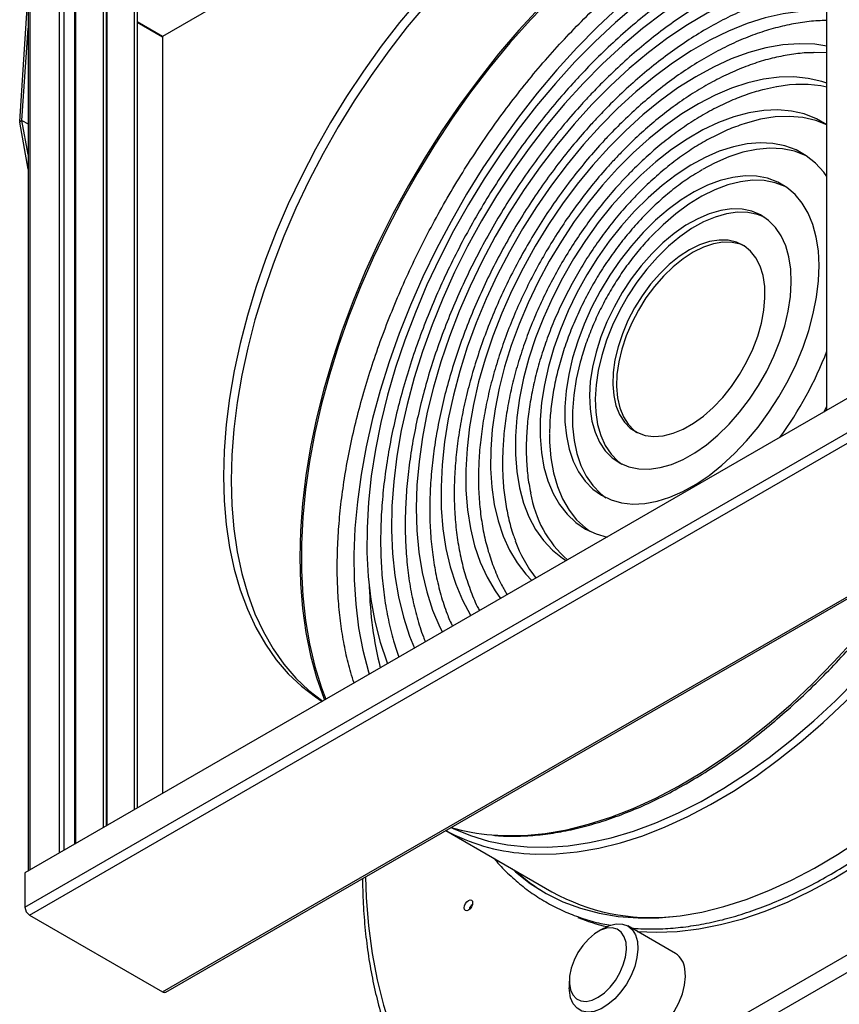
# Model space of a CAD drawing. Header units: millimetres. Extents: x 80 to 380, y 45 to 241.
# Tile 7 of 11: x 276 to 306, y 92 to 129. Entities that reach past the tile are written whole.
import ezdxf

# ---------------------------------------------------------------- set-up
doc = ezdxf.new("R2010")
doc.units = ezdxf.units.MM

msp = doc.modelspace()

# ---------------------------------------------------------------- linework, layer by layer
at = {"color": 7, "linetype": 'Continuous', "lineweight": 25}
for p, q in [((305.527, 114.57), (305.527, 147.133)), ((305.527, 142.709), (280.849, 128.462)), ((277.03, 98.119), (277.03, 130.683)), ((277.2, 98.217), (277.2, 130.781)), ((278.643, 130.699), (278.643, 99.05)), ((278.756, 130.634), (278.756, 99.115)), ((275.548, 125.295), (275.857, 130.024)), ((275.857, 130.07), (275.857, 97.442)), ((275.927, 130.067), (275.927, 97.482)), ((277.578, 130.046), (277.578, 98.435)), ((277.624, 130.111), (277.624, 98.462)), ((279.802, 130.03), (279.802, 99.719)), ((279.915, 129.964), (279.915, 99.785)), ((278.784, 129.442), (278.784, 99.131)), ((280.849, 128.462), (279.915, 129.001)), ((279.915, 128.985), (280.849, 128.446)), ((275.633, 125.336), (275.857, 128.77)), ((280.849, 128.462), (280.849, 128.446)), ((280.849, 128.446), (280.849, 100.323)), ((275.633, 125.336), (275.548, 125.295)), ((275.633, 125.336), (275.549, 125.27)), ((275.857, 123.532), (275.549, 125.27)), ((275.857, 124.069), (275.633, 125.336)), ((275.633, 125.336), (275.857, 125.206)), ((306.446, 115.1), (275.744, 97.376)), ((305.41, 114.502), (305.527, 114.712)), ((275.744, 96.102), (306.446, 113.827)), ((275.913, 95.808), (306.616, 113.533)), ((280.849, 92.959), (311.551, 110.683)), ((280.969, 92.947), (311.671, 110.671)), ((293.536, 107.908), (293.649, 107.713)), ((291.369, 98.951), (295.312, 96.674)), ((275.744, 97.376), (275.744, 96.102)), ((300.132, 90.783), (311.446, 97.314)), ((311.729, 96.824), (300.415, 90.293)), ((275.913, 95.808), (280.849, 92.959)), ((297.233, 95.314), (297.021, 95.192)), ((299.901, 94.383), (298.133, 95.404)), ((295.96, 93.355), (295.96, 93.11))]:
    msp.add_line(p, q, dxfattribs=at)
at = {"color": 7, "linetype": 'Continuous', "lineweight": 25, "flags": 128}
for points in [[(305.527, 133.824), (305.076, 133.722), (304.281, 133.495), (303.476, 133.205), (302.663, 132.854), (301.845, 132.443), (301.026, 131.974), (300.208, 131.447), (299.394, 130.865), (298.588, 130.231), (297.792, 129.546), (297.009, 128.813), (296.243, 128.035)], [(305.527, 133.024), (305.477, 133.018), (304.727, 132.888), (303.962, 132.694), (303.184, 132.436), (302.398, 132.116), (301.606, 131.735), (300.811, 131.294), (300.017, 130.795), (299.227, 130.241), (298.444, 129.632), (297.671, 128.973), (296.911, 128.265), (296.167, 127.511)], [(305.527, 131.849), (305.414, 131.84), (304.701, 131.745), (303.972, 131.586), (303.229, 131.362), (302.475, 131.076), (301.715, 130.728), (300.952, 130.32), (300.188, 129.853), (299.428, 129.33), (298.674, 128.752), (297.929, 128.124), (297.198, 127.446), (296.483, 126.722)], [(305.527, 130.642), (305.314, 130.637), (304.642, 130.578), (303.952, 130.454), (303.247, 130.266), (302.53, 130.015), (301.805, 129.701), (301.076, 129.327), (300.346, 128.894), (299.618, 128.405), (298.896, 127.861), (298.184, 127.265), (297.484, 126.62), (296.8, 125.93)], [(295.295, 129.894), (294.512, 129.076), (293.75, 128.216), (293.01, 127.317), (292.295, 126.384), (291.609, 125.419), (290.953, 124.425), (290.329, 123.407), (289.741, 122.367), (289.189, 121.31), (288.676, 120.238), (288.204, 119.156), (287.775, 118.068), (287.389, 116.977), (287.048, 115.888), (286.754, 114.803), (286.507, 113.728), (286.309, 112.665), (286.159, 111.618), (286.059, 110.592), (286.009, 109.589), (286.009, 108.613), (286.059, 107.668), (286.159, 106.757), (286.309, 105.883), (286.507, 105.049), (286.754, 104.258), (286.916, 103.826)], [(290.369, 129.827), (289.659, 128.977), (288.974, 128.092), (288.317, 127.175), (287.689, 126.229), (287.094, 125.259), (286.533, 124.267), (286.009, 123.258), (285.523, 122.235), (285.078, 121.202), (284.675, 120.164), (284.316, 119.124), (284.002, 118.086), (283.734, 117.054), (283.514, 116.032), (283.341, 115.023), (283.218, 114.033), (283.143, 113.063), (283.119, 112.119), (283.143, 111.203), (283.218, 110.32), (283.341, 109.472), (283.514, 108.663), (283.734, 107.895), (284.002, 107.172), (284.316, 106.497), (284.675, 105.871), (285.078, 105.298), (285.523, 104.779), (286.009, 104.317), (286.533, 103.913), (286.783, 103.749)], [(290.652, 129.664), (289.942, 128.814), (289.257, 127.929), (288.6, 127.011), (287.972, 126.066), (287.376, 125.095), (286.816, 124.104), (286.291, 123.094), (285.806, 122.072), (285.361, 121.039), (284.958, 120.001), (284.599, 118.961), (284.285, 117.923), (284.017, 116.891), (283.797, 115.868), (283.624, 114.86), (283.501, 113.869), (283.426, 112.9), (283.401, 111.956), (283.426, 111.04), (283.501, 110.157), (283.624, 109.309), (283.797, 108.499), (284.017, 107.732), (284.285, 107.009), (284.599, 106.333), (284.958, 105.708), (285.361, 105.135), (285.806, 104.616), (286.291, 104.154), (286.801, 103.76)], [(294.863, 129.53), (294.088, 128.688), (293.335, 127.807), (292.606, 126.889), (291.904, 125.938), (291.231, 124.956), (290.59, 123.948), (289.983, 122.916), (289.411, 121.865), (288.878, 120.798), (288.384, 119.719), (287.933, 118.632), (287.524, 117.539), (287.16, 116.447), (286.842, 115.357), (286.57, 114.275), (286.347, 113.203), (286.173, 112.146), (286.048, 111.107), (285.973, 110.09), (285.948, 109.098), (285.973, 108.135), (286.048, 107.205), (286.173, 106.31), (286.347, 105.454), (286.57, 104.64), (286.842, 103.871), (286.87, 103.799)], [(305.527, 129.398), (305.175, 129.414), (304.547, 129.391), (303.899, 129.303), (303.235, 129.151), (302.559, 128.936), (301.873, 128.658), (301.182, 128.32), (300.488, 127.924), (299.797, 127.47), (299.11, 126.961), (298.432, 126.401), (297.767, 125.792), (297.117, 125.137)], [(305.527, 128.101), (305.073, 128.166), (304.49, 128.187), (303.884, 128.142), (303.26, 128.033), (302.621, 127.859), (301.971, 127.621), (301.314, 127.322), (300.653, 126.962), (299.993, 126.544), (299.337, 126.071), (298.69, 125.544), (298.054, 124.968), (297.435, 124.345)], [(296.243, 128.035), (295.496, 127.215), (294.771, 126.355), (294.071, 125.46), (293.398, 124.532), (292.754, 123.575), (292.143, 122.592), (291.566, 121.587), (291.025, 120.563), (290.523, 119.526), (290.062, 118.477), (289.643, 117.422), (289.267, 116.364), (288.936, 115.308), (288.652, 114.256), (288.415, 113.214), (288.227, 112.184), (288.087, 111.171), (287.997, 110.178), (287.957, 109.21), (287.967, 108.269), (288.026, 107.36), (288.136, 106.485), (288.294, 105.649), (288.502, 104.853), (288.53, 104.758)], [(305.527, 127.848), (305.055, 127.86), (305.037, 127.86)], [(296.167, 127.511), (295.443, 126.715), (294.741, 125.879), (294.064, 125.007), (293.415, 124.103), (292.797, 123.169), (292.211, 122.211), (291.66, 121.231), (291.147, 120.234), (290.674, 119.223), (290.242, 118.203), (289.853, 117.178), (289.508, 116.152), (289.21, 115.129), (288.96, 114.114), (288.757, 113.109), (288.604, 112.12), (288.501, 111.151), (288.447, 110.204), (288.445, 109.285), (288.492, 108.396), (288.59, 107.541), (288.738, 106.725), (288.935, 105.949), (289.18, 105.218), (289.207, 105.148)], [(296.483, 126.722), (295.787, 125.956), (295.114, 125.15), (294.466, 124.309), (293.846, 123.435), (293.257, 122.533), (292.702, 121.606), (292.182, 120.66), (291.701, 119.697), (291.26, 118.722), (290.861, 117.739), (290.506, 116.753), (290.196, 115.767), (289.934, 114.787), (289.719, 113.816), (289.553, 112.859), (289.437, 111.92), (289.371, 111.003), (289.356, 110.112), (289.391, 109.251), (289.476, 108.424), (289.611, 107.634), (289.796, 106.884), (290.03, 106.179), (290.214, 105.73)], [(305.527, 126.718), (305.338, 126.782), (304.834, 126.901), (304.303, 126.956), (303.749, 126.948), (303.175, 126.875), (302.585, 126.739), (301.983, 126.54), (301.372, 126.28), (300.757, 125.96), (300.141, 125.583), (299.528, 125.151), (298.923, 124.666), (298.33, 124.132), (297.752, 123.552)], [(296.8, 125.93), (296.136, 125.196), (295.494, 124.424), (294.877, 123.616), (294.289, 122.777), (293.732, 121.91), (293.21, 121.019), (292.723, 120.109), (292.276, 119.185), (291.869, 118.249), (291.505, 117.308), (291.185, 116.366), (290.912, 115.426), (290.686, 114.494), (290.509, 113.573), (290.38, 112.669), (290.302, 111.785), (290.274, 110.926), (290.296, 110.096), (290.369, 109.299), (290.492, 108.539), (290.664, 107.819), (290.884, 107.142), (291.152, 106.512), (291.246, 106.325)], [(305.527, 125.178), (305.134, 125.403), (304.687, 125.578), (304.21, 125.688), (303.706, 125.732), (303.178, 125.712), (302.631, 125.625), (302.068, 125.474), (301.495, 125.26), (300.914, 124.983), (300.332, 124.647), (299.752, 124.253), (299.179, 123.805), (298.616, 123.306), (298.069, 122.76)], [(297.117, 125.137), (296.487, 124.44), (295.879, 123.704), (295.297, 122.934), (294.743, 122.132), (294.221, 121.304), (293.733, 120.453), (293.282, 119.585), (292.87, 118.703), (292.499, 117.812), (292.172, 116.918), (291.89, 116.023), (291.654, 115.134), (291.466, 114.255), (291.326, 113.39), (291.236, 112.544), (291.195, 111.722), (291.205, 110.927), (291.265, 110.163), (291.374, 109.436), (291.533, 108.748), (291.739, 108.103), (291.993, 107.505), (292.293, 106.956), (292.305, 106.937)], [(305.527, 125.173), (305.112, 125.333), (304.634, 125.443), (304.13, 125.488), (303.602, 125.467), (303.055, 125.381), (302.492, 125.23), (302.452, 125.216)], [(305.527, 123.257), (305.407, 123.421), (305.103, 123.754), (304.76, 124.028), (304.38, 124.242), (303.966, 124.394), (303.522, 124.482), (303.053, 124.506), (302.562, 124.465), (302.053, 124.359), (301.531, 124.191), (301.001, 123.96), (300.467, 123.67), (299.934, 123.322), (299.406, 122.92), (298.889, 122.467), (298.386, 121.968)], [(297.435, 124.345), (296.834, 123.679), (296.257, 122.975), (295.706, 122.235), (295.184, 121.466), (294.695, 120.67), (294.242, 119.853), (293.826, 119.02), (293.452, 118.175), (293.12, 117.323), (292.832, 116.47), (292.591, 115.621), (292.398, 114.779), (292.254, 113.951), (292.16, 113.142), (292.116, 112.355), (292.122, 111.595), (292.18, 110.868), (292.287, 110.177), (292.444, 109.526), (292.65, 108.92), (292.903, 108.361), (293.202, 107.853), (293.405, 107.572)], [(304.772, 124.02), (304.733, 124.038), (304.32, 124.19), (303.876, 124.278), (303.407, 124.302), (302.915, 124.261), (302.407, 124.155), (301.885, 123.987), (301.355, 123.756), (300.909, 123.518)], [(297.752, 123.552), (297.193, 122.931), (296.656, 122.271), (296.146, 121.578), (295.665, 120.856), (295.216, 120.109), (294.803, 119.343), (294.428, 118.562), (294.094, 117.771), (293.802, 116.976), (293.555, 116.181), (293.355, 115.393), (293.201, 114.615), (293.097, 113.854), (293.041, 113.113), (293.035, 112.398), (293.079, 111.714), (293.172, 111.064), (293.313, 110.453), (293.503, 109.886), (293.739, 109.365), (294.02, 108.894), (294.344, 108.476), (294.568, 108.243)], [(298.703, 121.175), (298.264, 120.68), (297.849, 120.148), (297.462, 119.585), (297.108, 118.996), (296.789, 118.387), (296.51, 117.766), (296.273, 117.139), (296.082, 116.512), (295.937, 115.893), (295.841, 115.287), (295.794, 114.701), (295.797, 114.141), (295.851, 113.614), (295.953, 113.124), (296.104, 112.677), (296.302, 112.278), (296.545, 111.932), (296.829, 111.64), (297.153, 111.408), (297.512, 111.237), (297.903, 111.128), (298.321, 111.084), (298.763, 111.105), (299.224, 111.19), (299.698, 111.338), (300.18, 111.548), (300.667, 111.818), (301.151, 112.145), (301.629, 112.526), (302.095, 112.955), (302.544, 113.43), (302.972, 113.944), (303.374, 114.492), (303.745, 115.069), (304.082, 115.669), (304.381, 116.284), (304.639, 116.909), (304.854, 117.537), (305.022, 118.161), (305.143, 118.775), (305.214, 119.372), (305.236, 119.945), (305.208, 120.489), (305.13, 120.999), (305.003, 121.467), (304.828, 121.891), (304.608, 122.264), (304.344, 122.583), (304.039, 122.846), (303.698, 123.048), (303.322, 123.188), (302.917, 123.264), (302.486, 123.276), (302.034, 123.223), (301.566, 123.106), (301.087, 122.927), (300.602, 122.686), (300.116, 122.387), (299.634, 122.033), (299.162, 121.628), (298.703, 121.175)], [(303.991, 122.88), (303.98, 122.885), (303.605, 123.025), (303.2, 123.101), (302.769, 123.113), (302.317, 123.06), (301.849, 122.943), (301.37, 122.764), (300.885, 122.523), (300.399, 122.224), (299.917, 121.87), (299.445, 121.464), (298.986, 121.012)], [(298.069, 122.76), (297.541, 122.171), (297.037, 121.543), (296.56, 120.882), (296.114, 120.192), (295.703, 119.479), (295.329, 118.748), (294.995, 118.004), (294.704, 117.254), (294.458, 116.502), (294.259, 115.755), (294.108, 115.019), (294.008, 114.298), (293.957, 113.599), (293.957, 112.927), (294.008, 112.286), (294.11, 111.683), (294.261, 111.12), (294.46, 110.604), (294.706, 110.137), (294.998, 109.723), (295.332, 109.365), (295.706, 109.066), (295.842, 108.979)], [(298.386, 121.968), (297.903, 121.426), (297.443, 120.846), (297.01, 120.234), (296.609, 119.595), (296.243, 118.935), (295.914, 118.259), (295.627, 117.573), (295.383, 116.883), (295.184, 116.195), (295.033, 115.516), (294.931, 114.852), (294.878, 114.207), (294.875, 113.589), (294.922, 113.001), (295.019, 112.45), (295.164, 111.941), (295.357, 111.477), (295.596, 111.063), (295.879, 110.702), (296.203, 110.398), (296.565, 110.154), (296.962, 109.971), (297.363, 109.857)], [(299.021, 120.383), (298.628, 119.937), (298.261, 119.454), (297.923, 118.941), (297.62, 118.405), (297.355, 117.852), (297.131, 117.291), (296.953, 116.729), (296.822, 116.173), (296.74, 115.632), (296.709, 115.112), (296.728, 114.62), (296.798, 114.163), (296.917, 113.748), (297.084, 113.38), (297.296, 113.063), (297.552, 112.802), (297.846, 112.602), (298.176, 112.463), (298.537, 112.389), (298.923, 112.38), (299.331, 112.436), (299.753, 112.557), (300.185, 112.741), (300.621, 112.986), (301.055, 113.287), (301.48, 113.642), (301.892, 114.045), (302.284, 114.491), (302.651, 114.974), (302.989, 115.487), (303.293, 116.023), (303.558, 116.575), (303.781, 117.136), (303.959, 117.699), (304.09, 118.254), (304.172, 118.796), (304.204, 119.316), (304.184, 119.808), (304.115, 120.264), (303.996, 120.68), (303.829, 121.048), (303.616, 121.365), (303.361, 121.625), (303.066, 121.826), (302.736, 121.965), (302.376, 122.039), (301.989, 122.048), (301.582, 121.991), (301.159, 121.87), (300.727, 121.687), (300.291, 121.442), (299.858, 121.14), (299.432, 120.786), (299.021, 120.383)], [(303.21, 121.739), (302.949, 121.842), (302.588, 121.916), (302.201, 121.925), (301.794, 121.869), (301.371, 121.748), (300.939, 121.564), (300.503, 121.32), (300.07, 121.018), (299.644, 120.663), (299.233, 120.26)], [(299.316, 119.638), (298.978, 119.249), (298.664, 118.824), (298.382, 118.371), (298.136, 117.898), (297.93, 117.413), (297.768, 116.926), (297.654, 116.444), (297.588, 115.976), (297.572, 115.531), (297.607, 115.117), (297.692, 114.74), (297.825, 114.409), (298.004, 114.128), (298.225, 113.902), (298.486, 113.737), (298.78, 113.634), (299.104, 113.595), (299.451, 113.622), (299.814, 113.713), (300.188, 113.867), (300.566, 114.082), (300.941, 114.353), (301.306, 114.676), (301.655, 115.045), (301.982, 115.452), (302.28, 115.892), (302.545, 116.356), (302.772, 116.836), (302.956, 117.324), (303.094, 117.81), (303.185, 118.285), (303.226, 118.743), (303.216, 119.173), (303.156, 119.57), (303.047, 119.924), (302.891, 120.231), (302.69, 120.485), (302.448, 120.681), (302.17, 120.816), (301.86, 120.887), (301.525, 120.893), (301.169, 120.834), (300.799, 120.71), (300.422, 120.526), (300.045, 120.282), (299.674, 119.985), (299.316, 119.638)], [(302.469, 120.668), (302.312, 120.734), (302.002, 120.805), (301.666, 120.811), (301.31, 120.752), (300.94, 120.629), (300.564, 120.444), (300.186, 120.2), (299.816, 119.903), (299.458, 119.556)], [(299.233, 120.26), (298.841, 119.814), (298.473, 119.332), (298.135, 118.819), (297.832, 118.282), (297.567, 117.73), (297.343, 117.169), (297.165, 116.607), (297.034, 116.051), (296.953, 115.509), (296.921, 114.989), (296.94, 114.498), (297.01, 114.041), (297.129, 113.626), (297.296, 113.257), (297.508, 112.94), (297.764, 112.68), (297.915, 112.566)], [(299.458, 119.556), (299.119, 119.167), (298.806, 118.742), (298.524, 118.289), (298.277, 117.816), (298.072, 117.332), (297.91, 116.844), (297.795, 116.362), (297.729, 115.894), (297.714, 115.449), (297.748, 115.035), (297.833, 114.659), (297.966, 114.327), (298.145, 114.046), (298.367, 113.821), (298.472, 113.744)], [(296.407, 116.5), (296.365, 116.349), (296.22, 115.729), (296.124, 115.123), (296.077, 114.537), (296.08, 113.978), (296.134, 113.45), (296.236, 112.961), (296.387, 112.514), (296.585, 112.115), (296.827, 111.768), (297.112, 111.477), (297.317, 111.319)], [(295.224, 113.684), (295.229, 113.385), (295.276, 112.797), (295.372, 112.246), (295.518, 111.737), (295.711, 111.273), (295.95, 110.859), (296.232, 110.498), (296.556, 110.194), (296.72, 110.073)], [(294.275, 98.101), (294.713, 98.076), (295.472, 98.086), (296.252, 98.159), (297.05, 98.296), (297.862, 98.496), (298.687, 98.759), (299.521, 99.084), (300.362, 99.469), (301.207, 99.914), (302.052, 100.416), (302.895, 100.974), (303.733, 101.586), (304.563, 102.251), (305.382, 102.965), (306.187, 103.726), (306.976, 104.531), (307.746, 105.379), (308.494, 106.265), (309.217, 107.188), (309.914, 108.143), (310.582, 109.127), (311.218, 110.137), (311.465, 110.553)], [(293.088, 98.786), (293.526, 98.761), (294.286, 98.771), (295.065, 98.844), (295.863, 98.981), (296.676, 99.181), (297.5, 99.444), (298.335, 99.769), (299.176, 100.154), (300.02, 100.599), (300.865, 101.101), (301.708, 101.659), (302.546, 102.271), (303.376, 102.936), (304.195, 103.65), (305, 104.411), (305.789, 105.216), (306.559, 106.064), (307.307, 106.95), (308.031, 107.873), (308.728, 108.828), (308.896, 109.069)], [(291.601, 99.055), (291.65, 99.031), (292.29, 98.764), (292.962, 98.559), (293.663, 98.419), (294.391, 98.343), (295.143, 98.331), (295.917, 98.384), (296.709, 98.502), (297.517, 98.683), (298.339, 98.928), (299.171, 99.236), (300.01, 99.605), (300.854, 100.034), (301.699, 100.522), (302.543, 101.067), (303.382, 101.667), (304.214, 102.32), (305.036, 103.024), (305.844, 103.775), (306.637, 104.573)], [(293.822, 97.535), (293.955, 97.417), (294.506, 96.986), (295.095, 96.615), (295.72, 96.306), (296.377, 96.059), (297.064, 95.876), (297.78, 95.756), (298.522, 95.701), (299.287, 95.71), (300.073, 95.784), (300.877, 95.922), (301.696, 96.124), (302.527, 96.389), (303.368, 96.716), (304.216, 97.105), (305.067, 97.553), (305.919, 98.059), (306.768, 98.621), (307.613, 99.239), (308.449, 99.908), (309.275, 100.628), (309.538, 100.87)], [(298.483, 95.202), (299.196, 95.171), (299.971, 95.201), (300.765, 95.295), (301.576, 95.453), (302.401, 95.674), (303.238, 95.958), (304.084, 96.303), (304.935, 96.708), (305.789, 97.172), (306.643, 97.694), (307.494, 98.272), (308.34, 98.903), (309.177, 99.585), (309.841, 100.17)], [(288.396, 97.235), (288.421, 96.466), (288.501, 95.404), (288.633, 94.38), (288.819, 93.396), (289.056, 92.456), (289.344, 91.562), (289.683, 90.717), (290.071, 89.924), (290.507, 89.186), (290.99, 88.503)], [(292.213, 95.991), (292.152, 95.971), (292.102, 95.98), (292.068, 96.02), (292.056, 96.082), (292.068, 96.158), (292.102, 96.237), (292.152, 96.305), (292.213, 96.354), (292.273, 96.375), (292.323, 96.365), (292.358, 96.326), (292.369, 96.263), (292.358, 96.187), (292.323, 96.109), (292.273, 96.04), (292.213, 95.991)], [(292.285, 96.106), (292.294, 96.125), (292.307, 96.143)], [(298.065, 94.787), (298, 95.003), (297.889, 95.171), (297.738, 95.283), (297.554, 95.334), (297.344, 95.32), (297.119, 95.244), (296.89, 95.107), (296.667, 94.917), (296.46, 94.683), (296.28, 94.415), (296.134, 94.127), (296.03, 93.831), (295.972, 93.541), (295.963, 93.271), (296.003, 93.034), (296.091, 92.84), (296.223, 92.699), (296.392, 92.618), (296.59, 92.599), (296.809, 92.645), (297.037, 92.752), (297.265, 92.916), (297.481, 93.129), (297.676, 93.382), (297.84, 93.661), (297.965, 93.955), (298.047, 94.25), (298.081, 94.532), (298.065, 94.787)], [(297.233, 95.314), (297.457, 95.421), (297.704, 95.482), (297.933, 95.476), (298.132, 95.404), (298.295, 95.267), (298.415, 95.073), (298.486, 94.828)], [(298.486, 94.828), (298.505, 94.543), (298.473, 94.229), (298.39, 93.9), (298.259, 93.568), (298.087, 93.247), (297.879, 92.952), (297.645, 92.692), (297.394, 92.48), (297.137, 92.324), (296.883, 92.23), (296.644, 92.202), (296.429, 92.241), (296.247, 92.346), (296.105, 92.512), (296.009, 92.733), (295.964, 93), (295.96, 93.11)], [(298.101, 91.265), (298.197, 91.221), (298.412, 91.181), (298.651, 91.209), (298.905, 91.303), (299.162, 91.46), (299.413, 91.672), (299.647, 91.931), (299.854, 92.227), (300.027, 92.547), (300.158, 92.879), (300.241, 93.209), (300.273, 93.522), (300.253, 93.807)]]:
    msp.add_lwpolyline(points, dxfattribs=at)
at = {"color": 7, "linetype": 'Continuous', "lineweight": 25}
for centre, radius, start, end in [((304.568, 121.999), 4.678, 78.1659, 101.0355), ((275.652, 125.287), 0.104, 175.8184, 189.5465), ((292.678, 121.703), 13.766, 323.7295, 338.9738), ((298.71, 112.172), 4.242, 189.2152, 228.2869), ((298.566, 111.363), 4.897, 199.6204, 218.2544), ((302.755, 108.4), 14.231, 181.5851, 193.8515), ((294.83, 105.378), 7.299, 241.7038, 265.6357), ((293.704, 106.433), 7.672, 253.8185, 265.3929), ((298.619, 102.614), 6.958, 227.6889, 239.4031), ((299.023, 103.346), 7.634, 240.9147, 275.7524), ((276.112, 96.119), 0.369, 182.6055, 237.3945), ((298.99, 102.446), 7.254, 248.0697, 256.9745), ((299.471, 93.724), 0.787, 6.1073, 56.8951), ((280.919, 93.057), 0.121, 234.3824, 294.3071)]:
    msp.add_arc(centre, radius, start, end, dxfattribs=at)
for points, knots in [([(287.967, 104.433), (287.924, 104.562), (287.805, 104.923), (287.652, 105.561), (287.508, 106.339), (287.408, 107.155), (287.35, 108.002), (287.334, 108.88), (287.362, 109.784), (287.433, 110.713), (287.548, 111.663), (287.705, 112.631), (287.905, 113.614), (288.148, 114.608), (288.432, 115.611), (288.756, 116.618), (289.121, 117.627), (289.524, 118.634), (289.964, 119.636), (290.44, 120.629), (290.95, 121.611), (291.494, 122.577), (292.068, 123.525), (292.671, 124.451), (293.3, 125.352), (293.955, 126.226), (294.632, 127.07), (295.33, 127.88), (296.045, 128.654), (296.776, 129.39), (297.52, 130.085), (298.274, 130.737), (299.035, 131.344), (299.802, 131.903), (300.533, 132.392), (301.007, 132.673), (301.225, 132.802)], [0, 0, 0, 0, 0.016749, 0.046723, 0.076632, 0.106504, 0.136357, 0.166205, 0.196054, 0.225912, 0.255785, 0.285673, 0.315578, 0.345501, 0.37544, 0.405394, 0.435361, 0.46534, 0.495328, 0.525324, 0.555325, 0.585329, 0.615334, 0.645338, 0.675336, 0.705328, 0.735312, 0.765284, 0.795243, 0.825186, 0.855113, 0.885021, 0.914908, 0.944775, 0.974621, 1, 1, 1, 1]), ([(305.527, 132.551), (305.484, 132.545), (305.192, 132.505), (304.642, 132.374), (303.879, 132.154), (303.107, 131.871), (302.332, 131.532), (301.556, 131.138), (300.782, 130.689), (300.014, 130.189), (299.253, 129.639), (298.504, 129.043), (297.767, 128.402), (297.084, 127.755), (296.528, 127.186), (295.982, 126.597), (295.412, 125.946), (294.76, 125.14), (294.133, 124.304), (293.534, 123.44), (292.963, 122.552), (292.424, 121.642), (291.918, 120.715), (291.446, 119.772), (291.01, 118.817), (290.613, 117.854), (290.255, 116.885), (289.937, 115.914), (289.662, 114.943), (289.429, 113.977), (289.241, 113.019), (289.098, 112.07), (289.001, 111.136), (288.951, 110.218), (288.948, 109.32), (288.993, 108.445), (289.087, 107.597), (289.231, 106.779), (289.407, 106.04), (289.558, 105.591), (289.625, 105.39)], [0, 0, 0, 0, 0.004697, 0.031746, 0.058993, 0.086394, 0.113902, 0.141477, 0.169086, 0.196701, 0.224303, 0.251882, 0.279434, 0.306957, 0.330069, 0.34463, 0.372087, 0.399525, 0.426944, 0.454351, 0.481747, 0.50914, 0.536533, 0.563929, 0.591334, 0.618752, 0.646188, 0.673645, 0.70113, 0.728646, 0.756197, 0.783785, 0.811411, 0.839074, 0.866771, 0.894491, 0.922217, 0.94992, 0.977565, 1, 1, 1, 1]), ([(305.527, 131.396), (305.442, 131.387), (305.12, 131.354), (304.549, 131.234), (303.815, 131.038), (303.072, 130.779), (302.325, 130.463), (301.577, 130.091), (300.831, 129.665), (300.09, 129.187), (299.358, 128.66), (298.636, 128.085), (297.928, 127.466), (297.308, 126.873), (296.808, 126.36), (296.317, 125.83), (295.77, 125.202), (295.146, 124.424), (294.547, 123.617), (293.975, 122.783), (293.434, 121.925), (292.924, 121.046), (292.447, 120.15), (292.006, 119.239), (291.602, 118.318), (291.237, 117.389), (290.911, 116.456), (290.627, 115.523), (290.386, 114.591), (290.189, 113.666), (290.036, 112.749), (289.93, 111.845), (289.87, 110.956), (289.858, 110.086), (289.895, 109.239), (289.98, 108.417), (290.114, 107.623), (290.301, 106.866), (290.467, 106.316), (290.586, 106.032), (290.61, 105.975)], [0, 0, 0, 0, 0.009672, 0.036987, 0.064548, 0.092303, 0.120199, 0.148186, 0.17622, 0.204267, 0.232302, 0.260312, 0.288292, 0.316238, 0.335445, 0.350241, 0.378116, 0.405969, 0.433801, 0.461619, 0.489427, 0.517231, 0.545037, 0.572848, 0.600672, 0.628512, 0.656376, 0.684269, 0.712196, 0.740161, 0.768169, 0.796222, 0.824319, 0.852455, 0.880623, 0.908801, 0.936955, 0.965044, 0.993017, 1, 1, 1, 1]), ([(305.527, 130.229), (305.363, 130.216), (304.971, 130.185), (304.34, 130.067), (303.635, 129.886), (302.922, 129.643), (302.203, 129.343), (301.484, 128.986), (300.767, 128.575), (300.056, 128.111), (299.354, 127.599), (298.664, 127.04), (297.988, 126.436), (297.466, 125.926), (297.056, 125.5), (296.652, 125.064), (296.129, 124.461), (295.533, 123.713), (294.963, 122.936), (294.422, 122.132), (293.91, 121.305), (293.431, 120.458), (292.986, 119.595), (292.577, 118.718), (292.206, 117.832), (291.875, 116.94), (291.584, 116.045), (291.335, 115.151), (291.13, 114.261), (290.97, 113.378), (290.856, 112.507), (290.788, 111.649), (290.769, 110.809), (290.798, 109.99), (290.877, 109.196), (291.004, 108.431), (291.184, 107.7), (291.385, 107.066), (291.549, 106.694), (291.617, 106.54)], [0, 0, 0, 0, 0.019744, 0.047301, 0.075153, 0.103245, 0.131512, 0.159894, 0.188336, 0.216798, 0.245245, 0.273663, 0.302046, 0.330389, 0.340966, 0.35599, 0.384264, 0.412511, 0.440735, 0.468943, 0.49714, 0.525335, 0.553534, 0.581742, 0.609966, 0.638214, 0.666493, 0.694809, 0.723169, 0.751578, 0.780039, 0.808553, 0.837115, 0.865716, 0.894334, 0.922925, 0.95144, 0.979815, 1, 1, 1, 1]), ([(305.527, 129.046), (305.469, 129.047), (305.199, 129.051), (304.702, 128.998), (304.038, 128.887), (303.361, 128.711), (302.677, 128.477), (301.987, 128.184), (301.298, 127.835), (300.611, 127.431), (299.932, 126.976), (299.263, 126.472), (298.607, 125.923), (297.987, 125.349), (297.481, 124.837), (296.988, 124.303), (296.49, 123.725), (295.923, 123.008), (295.383, 122.262), (294.872, 121.49), (294.392, 120.695), (293.946, 119.881), (293.534, 119.052), (293.159, 118.212), (292.823, 117.362), (292.527, 116.508), (292.272, 115.653), (292.062, 114.801), (291.895, 113.954), (291.775, 113.116), (291.701, 112.291), (291.676, 111.483), (291.7, 110.695), (291.774, 109.93), (291.898, 109.195), (292.072, 108.491), (292.301, 107.828), (292.487, 107.372), (292.612, 107.15), (292.627, 107.123)], [0, 0, 0, 0, 0.007403, 0.034849, 0.06268, 0.090862, 0.119334, 0.148018, 0.176841, 0.205737, 0.234652, 0.263548, 0.292408, 0.321224, 0.347217, 0.362496, 0.391206, 0.419883, 0.448534, 0.477166, 0.505789, 0.534411, 0.56304, 0.591683, 0.62035, 0.64905, 0.677791, 0.706583, 0.735432, 0.764343, 0.793318, 0.822354, 0.851438, 0.880544, 0.909618, 0.938598, 0.967402, 0.995941, 1, 1, 1, 1]), ([(305.032, 127.855), (304.994, 127.856), (304.75, 127.859), (304.291, 127.807), (303.654, 127.696), (303.005, 127.52), (302.349, 127.285), (301.689, 126.992), (301.03, 126.643), (300.376, 126.24), (299.731, 125.786), (299.098, 125.285), (298.48, 124.739), (298.025, 124.294), (297.776, 124.033), (297.723, 123.978)], [0, 0, 0, 0, 0.01569, 0.099165, 0.183997, 0.270083, 0.357207, 0.445093, 0.533459, 0.622065, 0.710707, 0.799261, 0.887674, 0.975923, 1, 1, 1, 1]), ([(303.657, 126.582), (303.508, 126.554), (303.151, 126.488), (302.584, 126.316), (301.956, 126.075), (301.327, 125.773), (300.701, 125.417), (300.082, 125.007), (299.474, 124.548), (298.882, 124.043), (298.405, 123.591), (298.129, 123.304), (298.038, 123.21)], [0, 0, 0, 0, 0.0764902, 0.1827332, 0.2904632, 0.3992619, 0.5087047, 0.6184332, 0.7281324, 0.8376623, 0.9469615, 1, 1, 1, 1]), ([(302.452, 125.209), (302.346, 125.175), (302.037, 125.077), (301.531, 124.852), (300.933, 124.539), (300.342, 124.168), (299.762, 123.747), (299.197, 123.279), (298.728, 122.842), (298.453, 122.557), (298.353, 122.454)], [0, 0, 0, 0, 0.0734806, 0.2127138, 0.3534823, 0.4951076, 0.636996, 0.7787214, 0.9201179, 1, 1, 1, 1]), ([(297.723, 123.978), (297.62, 123.867), (297.324, 123.549), (296.851, 122.997), (296.315, 122.311), (295.807, 121.597), (295.328, 120.857), (294.881, 120.096), (294.468, 119.317), (294.091, 118.524), (293.752, 117.72), (293.453, 116.909), (293.195, 116.095), (292.98, 115.282), (292.809, 114.473), (292.684, 113.671), (292.607, 112.88), (292.578, 112.105), (292.598, 111.349), (292.67, 110.616), (292.793, 109.911), (292.967, 109.237), (293.196, 108.606), (293.388, 108.164), (293.519, 107.946), (293.54, 107.912)], [0, 0, 0, 0, 0.024478, 0.070376, 0.116212, 0.161998, 0.207752, 0.253492, 0.299237, 0.345, 0.390799, 0.436653, 0.482582, 0.528603, 0.574732, 0.62098, 0.667354, 0.713848, 0.760438, 0.807069, 0.853633, 0.899995, 0.945992, 0.991449, 1, 1, 1, 1]), ([(300.899, 123.505), (300.788, 123.441), (300.487, 123.269), (300.011, 122.93), (299.473, 122.497), (299.026, 122.086), (298.763, 121.815), (298.667, 121.715)], [0, 0, 0, 0, 0.14035, 0.380497, 0.620793, 0.860562, 1, 1, 1, 1]), ([(298.038, 123.21), (297.94, 123.105), (297.66, 122.803), (297.213, 122.277), (296.709, 121.624), (296.233, 120.942), (295.788, 120.237), (295.376, 119.51), (294.999, 118.767), (294.658, 118.011), (294.358, 117.245), (294.098, 116.475), (293.88, 115.702), (293.707, 114.932), (293.58, 114.167), (293.501, 113.413), (293.471, 112.671), (293.492, 111.948), (293.563, 111.246), (293.691, 110.575), (293.822, 110.069), (293.928, 109.801), (293.955, 109.734)], [0, 0, 0, 0, 0.028218, 0.080961, 0.133617, 0.186206, 0.238754, 0.291291, 0.343844, 0.396433, 0.449089, 0.501842, 0.554719, 0.607746, 0.660945, 0.714324, 0.767879, 0.821573, 0.875314, 0.928933, 0.982221, 1, 1, 1, 1]), ([(298.353, 122.454), (298.26, 122.354), (297.995, 122.068), (297.574, 121.569), (297.103, 120.949), (296.662, 120.301), (296.252, 119.63), (295.876, 118.939), (295.537, 118.232), (295.236, 117.514), (294.976, 116.788), (294.759, 116.058), (294.586, 115.328), (294.459, 114.602), (294.38, 113.883), (294.351, 113.176), (294.377, 112.486), (294.435, 111.924), (294.506, 111.604), (294.529, 111.497)], [0, 0, 0, 0, 0.033339, 0.095351, 0.15723, 0.219017, 0.280756, 0.342493, 0.404268, 0.466124, 0.52811, 0.590274, 0.652661, 0.715308, 0.778233, 0.841426, 0.904827, 0.968254, 1, 1, 1, 1]), ([(298.667, 121.715), (298.579, 121.62), (298.328, 121.35), (297.935, 120.877), (297.497, 120.29), (297.091, 119.675), (296.718, 119.039), (296.381, 118.383), (296.082, 117.713), (295.824, 117.033), (295.608, 116.346), (295.436, 115.656), (295.313, 114.967), (295.238, 114.312), (295.23, 113.894), (295.227, 113.699)], [0, 0, 0, 0, 0.043517, 0.1238, 0.203859, 0.283777, 0.36364, 0.443539, 0.523542, 0.603742, 0.684236, 0.765111, 0.846442, 0.928265, 1, 1, 1, 1]), ([(298.978, 121.004), (298.894, 120.913), (298.658, 120.658), (298.29, 120.209), (297.886, 119.653), (297.516, 119.07), (297.182, 118.466), (296.884, 117.844), (296.633, 117.208), (296.475, 116.76), (296.415, 116.526), (296.41, 116.507)], [0, 0, 0, 0, 0.072236, 0.20348, 0.334244, 0.464758, 0.595245, 0.725924, 0.856989, 0.988697, 1, 1, 1, 1]), ([(293.144, 98.775), (293.207, 98.768), (293.502, 98.735), (294.05, 98.735), (294.787, 98.776), (295.543, 98.879), (296.313, 99.039), (297.095, 99.256), (297.887, 99.53), (298.686, 99.859), (299.49, 100.243), (300.295, 100.68), (301.101, 101.168), (301.903, 101.707), (302.701, 102.295), (303.49, 102.929), (304.269, 103.607), (305.035, 104.329), (305.787, 105.09), (306.521, 105.89), (307.236, 106.724), (307.928, 107.593), (308.537, 108.405), (308.904, 108.939), (309.057, 109.162)], [0, 0, 0, 0, 0.012838, 0.060235, 0.107701, 0.155231, 0.202815, 0.250442, 0.2981, 0.345779, 0.39347, 0.441168, 0.488868, 0.536564, 0.584256, 0.631942, 0.679622, 0.727295, 0.774963, 0.822625, 0.870282, 0.917935, 0.965585, 1, 1, 1, 1]), ([(298.258, 95.332), (298.375, 95.32), (298.728, 95.286), (299.341, 95.291), (300.092, 95.344), (300.861, 95.458), (301.644, 95.628), (302.439, 95.857), (303.243, 96.141), (304.053, 96.482), (304.868, 96.876), (305.684, 97.324), (306.5, 97.824), (307.312, 98.374), (308.118, 98.971), (308.915, 99.619), (309.448, 100.073), (309.71, 100.321), (309.715, 100.325)], [0, 0, 0, 0, 0.033777, 0.102239, 0.170846, 0.239582, 0.308427, 0.377357, 0.44635, 0.515386, 0.584447, 0.65352, 0.722595, 0.791664, 0.860723, 0.92977, 0.998803, 1, 1, 1, 1]), ([(293.16, 97.917), (293.171, 97.902), (293.328, 97.703), (293.665, 97.365), (294.173, 96.909), (294.719, 96.512), (295.297, 96.168), (295.905, 95.879), (296.543, 95.649), (297.077, 95.498), (297.406, 95.446), (297.505, 95.43)], [0, 0, 0, 0, 0.010419, 0.144124, 0.277541, 0.410717, 0.543729, 0.676677, 0.80964, 0.942717, 1, 1, 1, 1]), ([(288.28, 97.168), (288.281, 97.064), (288.284, 96.617), (288.323, 95.845), (288.414, 94.866), (288.551, 93.919), (288.734, 93.006), (288.96, 92.129), (289.231, 91.291), (289.545, 90.494), (289.902, 89.739), (290.301, 89.031), (290.668, 88.472), (290.909, 88.159), (290.992, 88.052)], [0, 0, 0, 0, 0.028034, 0.12061, 0.213205, 0.305795, 0.398368, 0.490903, 0.58338, 0.67577, 0.768045, 0.860173, 0.952126, 1, 1, 1, 1]), ([(292.322, 96.2), (292.322, 96.199), (292.322, 96.199), (292.322, 96.187), (292.318, 96.168), (292.309, 96.144), (292.295, 96.117), (292.278, 96.093), (292.261, 96.076), (292.251, 96.069), (292.244, 96.065), (292.244, 96.064), (292.244, 96.064)], [0, 0, 0, 0, 0.0824, 0.186723, 0.290291, 0.402475, 0.524667, 0.652328, 0.763476, 0.866897, 0.908839, 1, 1, 1, 1])]:
    msp.add_open_spline(points, degree=3, knots=knots, dxfattribs=at)

doc.saveas('drawing.dxf')
